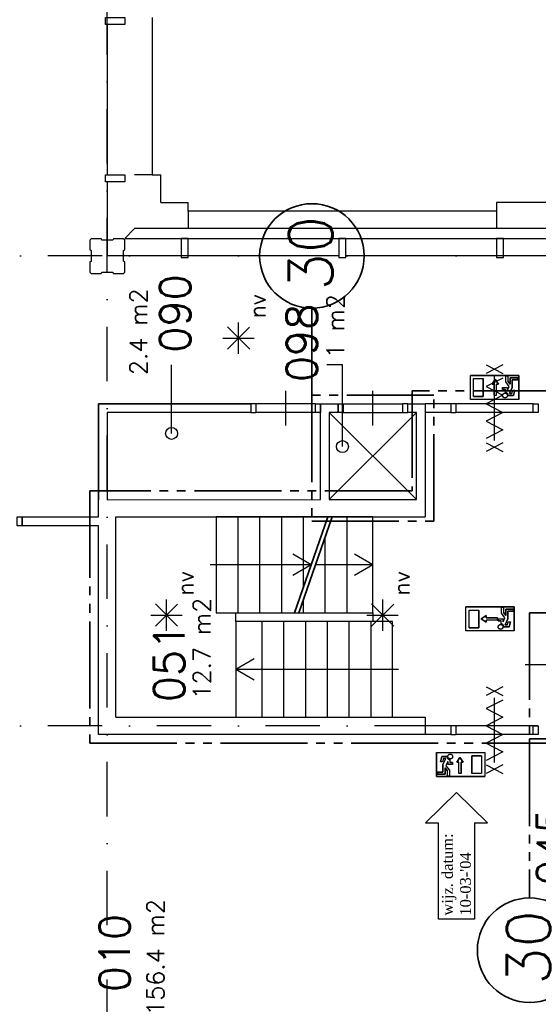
# Model space of a CAD drawing. Extents: x 36324 to 146208, y -50294 to 26426.
# Tile 19 of 39: x 114757 to 120712, y -38203 to -26889. Entities that reach past the tile are written whole.
import ezdxf
from ezdxf.enums import TextEntityAlignment as Align

# ---------------------------------------------------------------- set-up
doc = ezdxf.new("R2010")
doc.units = 0
doc.header["$LTSCALE"] = 100
doc.linetypes.add('B0302', pattern=[12.5, 6.25, -3.125, 0, -3.125])
doc.linetypes.add('B0804', pattern=[15, 10, -1, 1, -1, 1, -1])
for name, color, linetype in [('Bouwkundig', 253, 'CONTINUOUS'), ('Bouwkundig tekst', 252, 'CONTINUOUS'), ('Stramien', 252, 'B0302')]:
    doc.layers.add(name, color=color, linetype=linetype)
doc.layers.add('brandscheiding', color=40, linetype='B0804', lineweight=35)
doc.styles.add('bouwk tekst', font='romans.shx')
doc.styles.get("Standard").update_dxf_attribs({"font": 'romans.shx'})

msp = doc.modelspace()

# ---------------------------------------------------------------- linework, layer by layer
at = {"layer": 'Bouwkundig', "linetype": 'Continuous'}
for p, q in [((117398.5, -30674.9, 2600), (117142.8, -30419.2, 2600)), ((117142.8, -30674.9, 2600), (117397.2, -30420.5, 2600)), ((117270.9, -30728.5, 2600), (117270.9, -30366.8, 2600)), ((117090.1, -30547.7, 2600), (117449.9, -30547.7, 2600)), ((116501.7, -31643.1), (116501.7, -30853.7)), ((118463.7, -30853.7), (118286, -30853.7)), ((118463.7, -31795.1), (118463.7, -30853.7)), ((120487.3, -30976.9), (119932.4, -30976.9)), ((119932.4, -31254.4), (119932.4, -30976.9)), ((120339.3, -30981.6), (120362.4, -30981.6)), ((120339.3, -31050.9), (120339.3, -30981.6)), ((120362.4, -30981.6), (120362.4, -31043)), ((120487.3, -31254.4), (120487.3, -30976.9)), ((119969.4, -31013.9), (120080.4, -31013.9)), ((119969.4, -31217.4), (119969.4, -31013.9)), ((120080.4, -31217.4), (120080.4, -31013.9)), ((120181.2, -31075.8), (120218.2, -31020.3)), ((120204.3, -31075.8), (120181.2, -31075.8)), ((120204.3, -31205.2), (120204.3, -31075.8)), ((120218.2, -31020.3), (120255.2, -31075.8)), ((120255.2, -31075.8), (120232.1, -31075.8)), ((120232.1, -31205.2), (120232.1, -31075.8)), ((120379.3, -31102.3), (120339.3, -31050.9)), ((120357.8, -31149.3), (120379.2, -31102.2)), ((120390.2, -31078.6), (120362.4, -31043)), ((120390.2, -31004.7), (120390.2, -31078.6)), ((120478, -31004.7), (120390.2, -31004.7)), ((120413.3, -31116.6), (120413.3, -31027.8)), ((120413.3, -31027.8), (120478, -31027.8)), ((120478, -31027.8), (120478, -31004.7)), ((119969.4, -31217.4), (120080.4, -31217.4)), ((120302.3, -31115.6), (120302.3, -31138.8)), ((120302.3, -31115.6), (120357.8, -31115.6)), ((120302.3, -31138.8), (120334.7, -31138.8)), ((120334.7, -31172.3), (120334.7, -31138.8)), ((120357.8, -31149.3), (120357.8, -31115.6)), ((120366.2, -31208.1), (120427.2, -31208.1)), ((120382.2, -31185), (120413.3, -31116.6)), ((120409.1, -31185), (120382.2, -31185)), ((120409.1, -31185), (120418.4, -31148)), ((120418.4, -31148), (120442.2, -31148)), ((120427.2, -31208.1), (120442.2, -31148)), ((120487.3, -31254.4), (119932.4, -31254.4)), ((118412.8, -31403.2), (118312.8, -31403.2)), ((116443.5, -33912, 2600), (116443.5, -33550.3, 2600)), ((118925.8, -33912, 2600), (118925.8, -33550.3, 2600)), ((116571.1, -33858.4, 2600), (116315.3, -33602.6, 2600)), ((116315.3, -33858.4, 2600), (116569.8, -33603.9, 2600)), ((119053.4, -33858.4, 2600), (118797.7, -33602.6, 2600)), ((118797.7, -33858.4, 2600), (119052.1, -33603.9, 2600)), ((120436.8, -33635.4, 2600), (119881.9, -33635.4, 2600)), ((119881.9, -33912.9, 2600), (119881.9, -33635.4, 2600)), ((119918.9, -33672.4, 2600), (120029.9, -33672.4, 2600)), ((119918.9, -33875.9, 2600), (119918.9, -33672.4, 2600)), ((120029.9, -33875.9, 2600), (120029.9, -33672.4, 2600)), ((120288.8, -33709.4, 2600), (120288.8, -33640, 2600)), ((120288.8, -33640, 2600), (120311.9, -33640, 2600)), ((120328.8, -33760.8, 2600), (120288.8, -33709.4, 2600)), ((120311.9, -33640, 2600), (120311.9, -33701.5, 2600)), ((120339.7, -33737.1, 2600), (120311.9, -33701.5, 2600)), ((120427.5, -33663.2, 2600), (120339.7, -33663.2, 2600)), ((120339.7, -33663.2, 2600), (120339.7, -33737.1, 2600)), ((120362.8, -33686.3, 2600), (120427.5, -33686.3, 2600)), ((120362.8, -33775.1, 2600), (120362.8, -33686.3, 2600)), ((120427.5, -33686.3, 2600), (120427.5, -33663.2, 2600)), ((120436.8, -33912.9, 2600), (120436.8, -33635.4, 2600)), ((116262.6, -33731.2, 2600), (116622.5, -33731.2, 2600)), ((118745, -33731.2, 2600), (119104.8, -33731.2, 2600)), ((120113.1, -33737.1, 2600), (120057.6, -33774.1, 2600)), ((120057.6, -33774.1, 2600), (120113.1, -33811.1, 2600)), ((120113.1, -33760.3, 2600), (120113.1, -33737.1, 2600)), ((120242.6, -33760.3, 2600), (120113.1, -33760.3, 2600)), ((120242.6, -33788, 2600), (120113.1, -33788, 2600)), ((120113.1, -33811.1, 2600), (120113.1, -33788, 2600)), ((120242.6, -33788, 2600), (120242.6, -33760.3, 2600)), ((120251.8, -33774.1, 2600), (120307.3, -33774.1, 2600)), ((120251.8, -33774.1, 2600), (120251.8, -33797.3, 2600)), ((120251.8, -33797.3, 2600), (120284.2, -33797.3, 2600)), ((120284.2, -33830.8, 2600), (120284.2, -33797.3, 2600)), ((120307.3, -33807.7, 2600), (120328.7, -33760.7, 2600)), ((120307.3, -33807.7, 2600), (120307.3, -33774.1, 2600)), ((120331.7, -33843.5, 2600), (120362.8, -33775.1, 2600)), ((120358.6, -33843.5, 2600), (120367.9, -33806.5, 2600)), ((120367.9, -33806.5, 2600), (120391.7, -33806.5, 2600)), ((120376.7, -33866.6, 2600), (120391.7, -33806.5, 2600)), ((120436.8, -33912.9, 2600), (119881.9, -33912.9, 2600)), ((119918.9, -33875.9, 2600), (120029.9, -33875.9, 2600)), ((120315.7, -33866.6, 2600), (120376.7, -33866.6, 2600)), ((120358.6, -33843.5, 2600), (120331.7, -33843.5, 2600)), ((119544, -35309.3, -2600), (119544, -35586.7, -2600)), ((119544, -35309.3, -2600), (120098.9, -35309.3, -2600)), ((119604.1, -35355.5, -2600), (119589.1, -35415.7, -2600)), ((119665.1, -35355.5, -2600), (119604.1, -35355.5, -2600)), ((119622.2, -35378.7, -2600), (119612.9, -35415.7, -2600)), ((119649.1, -35378.7, -2600), (119618, -35447.1, -2600)), ((119622.2, -35378.7, -2600), (119649.1, -35378.7, -2600)), ((119696.6, -35391.4, -2600), (119696.6, -35424.9, -2600)), ((119813.1, -35366.7, -2600), (119776.1, -35422.2, -2600)), ((119850.1, -35422.2, -2600), (119813.1, -35366.7, -2600)), ((119950.9, -35346.3, -2600), (119950.9, -35549.8, -2600)), ((120061.9, -35346.3, -2600), (119950.9, -35346.3, -2600)), ((120061.9, -35346.3, -2600), (120061.9, -35549.8, -2600)), ((120098.9, -35309.3, -2600), (120098.9, -35586.7, -2600)), ((119612.9, -35415.7, -2600), (119589.1, -35415.7, -2600)), ((119618, -35447.1, -2600), (119618, -35535.9, -2600)), ((119641.1, -35485.1, -2600), (119668.8, -35520.7, -2600)), ((119641.1, -35559, -2600), (119641.1, -35485.1, -2600)), ((119651.9, -35461.4, -2600), (119692, -35512.8, -2600)), ((119673.5, -35414.4, -2600), (119652.1, -35461.5, -2600)), ((119668.8, -35582.1, -2600), (119668.8, -35520.7, -2600)), ((119673.5, -35414.4, -2600), (119673.5, -35448, -2600)), ((119729, -35448, -2600), (119673.5, -35448, -2600)), ((119692, -35512.8, -2600), (119692, -35582.1, -2600)), ((119729, -35424.9, -2600), (119696.6, -35424.9, -2600)), ((119729, -35448, -2600), (119729, -35424.9, -2600)), ((119776.1, -35422.2, -2600), (119799.2, -35422.2, -2600)), ((119799.2, -35551.7, -2600), (119799.2, -35422.2, -2600)), ((119826.9, -35551.7, -2600), (119826.9, -35422.2, -2600)), ((119826.9, -35422.2, -2600), (119850.1, -35422.2, -2600)), ((119544, -35586.7, -2600), (120098.9, -35586.7, -2600)), ((119553.2, -35535.9, -2600), (119553.2, -35559, -2600)), ((119618, -35535.9, -2600), (119553.2, -35535.9, -2600)), ((119553.2, -35559, -2600), (119641.1, -35559, -2600)), ((119692, -35582.1, -2600), (119668.8, -35582.1, -2600)), ((120061.9, -35549.8, -2600), (119950.9, -35549.8, -2600)), ((119417.8, -36119.3, -2600), (119773.8, -35768.3, -2600)), ((119773.8, -35768.3, -2600), (120129.8, -36119.3, -2600)), ((119417.8, -36119.3, -2600), (119567.8, -36119.3, -2600)), ((119567.8, -37224.3, -2600), (119567.8, -36119.3, -2600)), ((119979.8, -36119.3, -2600), (120129.8, -36119.3, -2600)), ((119979.8, -36119.3, -2600), (119979.8, -37224.3, -2600)), ((119979.8, -37224.3, -2600), (119567.8, -37224.3, -2600))]:
    msp.add_line(p, q, dxfattribs=at)
for points in [[(115962.8, -26863.2), (115962.8, -26943.2), (115742.8, -26943.2), (115742.8, -26863.2)], [(115962.8, -28673.2), (115962.8, -28753.2), (115742.8, -28753.2), (115742.8, -28673.2)], [(121162.8, -29289.2), (116076.8, -29289.2), (115962.8, -29403.2), (121162.8, -29403.2)], [(116692.8, -29403.2), (116612.8, -29403.2), (116612.8, -29623.2), (116692.8, -29623.2)], [(118502.8, -29403.2), (118422.8, -29403.2), (118422.8, -29623.2), (118502.8, -29623.2)], [(120312.8, -29403.2), (120232.8, -29403.2), (120232.8, -29623.2), (120312.8, -29623.2)], [(120366.2, -31208.1), (120365.6, -31201.4), (120362.1, -31191.5), (120358.6, -31186), (120355.1, -31182.1), (120349, -31177.4), (120342.6, -31174.2), (120337.7, -31172.8), (120334.7, -31171.9), (120334.7, -31138.8), (120302.3, -31138.8), (120302.3, -31115.6), (120357.8, -31115.6), (120357.8, -31149.3), (120379.2, -31102.2), (120339.3, -31050.9), (120339.3, -30981.6), (120362.4, -30981.6), (120362.4, -31043), (120390.2, -31078.6), (120390.2, -31004.7), (120478, -31004.7), (120478, -31027.8), (120413.3, -31027.8), (120413.3, -31116.6), (120382.2, -31185), (120409.1, -31185), (120418.4, -31148), (120442.2, -31148), (120427.2, -31208.1)], [(117412.8, -31403.2), (117472.6, -31403.2), (117472.6, -31303.5), (117412.8, -31303.5)], [(118212.8, -31403.2), (118152.8, -31403.2), (118152.8, -31303.2), (118212.8, -31303.2)], [(118412.8, -31303.2), (118472.8, -31303.2), (118472.8, -31403.2), (118412.8, -31403.2)], [(119212.8, -31303.2), (119153.1, -31303.2), (119153.1, -31403), (119212.8, -31403)], [(119708.1, -31403.2), (119767.8, -31403.2), (119767.8, -31303.5), (119708.1, -31303.5)], [(120711.8, -31403.2), (120652.1, -31403.2), (120652.1, -31303.5), (120711.8, -31303.5)], [(114787.3, -32703.5), (114727.3, -32703.5), (114727.3, -32603.5), (114787.3, -32603.5)], [(117012.8, -32603.2), (117012.8, -33703.2), (118812.8, -33703.2), (118812.8, -32603.2)], [(119037.8, -34903.2), (119037.8, -33803.2), (117237.8, -33803.2), (117237.8, -34903.2)], [(119708.1, -35103.2), (119767.8, -35103.2), (119767.8, -35003.5), (119708.1, -35003.5)], [(120711.8, -35103.2), (120652.1, -35103.2), (120652.1, -35003.5), (120711.8, -35003.5)]]:
    msp.add_lwpolyline(points, close=True, dxfattribs=at)
for points in [[(116276.8, -26862.7), (116276.8, -28673.2), (116076.8, -28673.2)], [(115762.8, -26943.2), (115762.8, -28673.2)], [(116276.8, -28673.2), (116376.8, -28673.2)], [(116376.8, -28989.2), (116376.8, -28673.2)], [(115762.8, -28753.2), (115762.8, -29603.2)], [(116376.8, -28989.2), (116692.8, -28989.2)], [(116692.8, -29089.2), (116692.8, -28989.2)], [(121162.8, -29289.2), (121162.8, -28989.2), (120232.8, -28989.2), (120232.8, -29289.2)], [(120232.8, -29089.2), (116692.8, -29089.2), (116692.8, -29289.2)], [(115563.3, -29792.2), (115578.3, -29807.2), (115693.3, -29807.2), (115701.3, -29792.2), (115826.3, -29792.2), (115831.3, -29807.2), (115948.3, -29807.2), (115963.3, -29792.2), (115963.3, -29673.2), (115948.3, -29665.2), (115948.3, -29540.2), (115963.3, -29535.2), (115963.3, -29422.2), (115948.3, -29407.2), (115833.3, -29407.2), (115825.3, -29422.2), (115700.3, -29422.2), (115695.3, -29407.2), (115578.3, -29407.2), (115563.3, -29422.2), (115563.3, -29533.2), (115578.3, -29541.2), (115578.3, -29666.2), (115563.3, -29671.2), (115563.3, -29792.2)], [(116612.8, -29603.2), (115762.8, -29603.2)], [(118422.8, -29603.2), (116692.8, -29603.2)], [(120233, -29603.2), (118502.8, -29603.2)], [(121162.8, -29603.2), (120312.8, -29603.2)], [(120306.8, -30855.7), (120113.3, -30955.7)], [(120113.3, -30855.7), (120306.8, -30955.7)], [(120487.3, -30976.9), (120487.3, -31254.4), (119932.4, -31254.4), (119932.4, -30976.9), (120487.3, -30976.9)], [(120209.8, -31725.7), (120209.8, -30980.7)], [(120478, -31004.7), (120478, -31027.8), (120413.3, -31027.8), (120413.3, -31116.6), (120382.2, -31185), (120409.1, -31185), (120418.4, -31148), (120442.2, -31148), (120427.2, -31208.1), (120366.2, -31208.1), (120365.7, -31202.3), (120365.2, -31199.8), (120364.5, -31197.3), (120363.5, -31194.5), (120361.9, -31191), (120360.2, -31188.3), (120358.9, -31186.4), (120357, -31184.1), (120355.2, -31182.2), (120352.4, -31179.8), (120349.7, -31177.8), (120346.6, -31176), (120343.7, -31174.7), (120339.6, -31173.3), (120336.6, -31172.6), (120334.7, -31171.9), (120334.7, -31138.8), (120302.3, -31138.8), (120302.3, -31115.6), (120357.8, -31115.6), (120357.8, -31149.3), (120379.2, -31102.2), (120339.3, -31050.9), (120339.3, -30981.6), (120362.4, -30981.6), (120362.4, -31043), (120390.2, -31078.6), (120390.2, -31004.7), (120478, -31004.7)], [(120080.4, -31013.9), (120080.4, -31217.4), (119969.4, -31217.4), (119969.4, -31013.9), (120080.4, -31013.9)], [(120306.8, -31006.7), (120113.3, -31105.7), (120306.8, -31204.7), (120113.3, -31303.7), (120306.8, -31402.7), (120113.3, -31501.7), (120306.8, -31600.7), (120113.3, -31699.7)], [(120204.3, -31205.2), (120232.1, -31205.2), (120232.1, -31075.8), (120255.2, -31075.8), (120218.2, -31020.3), (120181.2, -31075.8), (120204.3, -31075.8), (120204.3, -31205.2)], [(117812.8, -31553.2), (117812.8, -31353.2), (117812.8, -31153.2)], [(118812.8, -31553.2), (118812.8, -31353.2), (118812.8, -31153.2)], [(120209.8, -31553.2), (120209.8, -31353.2), (120209.8, -31153.2)], [(120310.5, -31227.7), (120309.5, -31226.8), (120308.6, -31225.7), (120307.8, -31224.7), (120307, -31223.5), (120306.3, -31222.4), (120305.6, -31221.2), (120305, -31220), (120304.4, -31218.7), (120303.9, -31217.5), (120303.5, -31216.2), (120303.2, -31214.9), (120302.9, -31213.5), (120302.6, -31212.2), (120302.5, -31210.8), (120302.4, -31209.5), (120302.3, -31208.1), (120302.4, -31206.8), (120302.5, -31205.4), (120302.6, -31204.1), (120302.9, -31202.7), (120303.2, -31201.4), (120303.5, -31200.1), (120303.9, -31198.8), (120304.4, -31197.5), (120305, -31196.3), (120305.6, -31195.1), (120306.3, -31193.9), (120307, -31192.7), (120307.8, -31191.6), (120308.6, -31190.5), (120309.5, -31189.5), (120310.5, -31188.5), (120311.4, -31187.6), (120312.5, -31186.7), (120313.5, -31185.8), (120314.7, -31185.1), (120315.8, -31184.3), (120317, -31183.7), (120318.2, -31183), (120319.5, -31182.5), (120320.7, -31182), (120322, -31181.6), (120323.3, -31181.2), (120324.7, -31180.9), (120326, -31180.7), (120327.4, -31180.5), (120328.7, -31180.4), (120330.1, -31180.4), (120331.4, -31180.4), (120332.8, -31180.5), (120334.1, -31180.7), (120335.5, -31180.9), (120336.8, -31181.2), (120338.1, -31181.6), (120339.4, -31182), (120340.7, -31182.5), (120341.9, -31183), (120343.1, -31183.7), (120344.3, -31184.3), (120345.5, -31185.1), (120346.6, -31185.8), (120347.7, -31186.7), (120348.7, -31187.6), (120349.7, -31188.5), (120350.6, -31189.5), (120351.5, -31190.5), (120352.4, -31191.6), (120353.1, -31192.7), (120353.9, -31193.9), (120354.5, -31195.1), (120355.2, -31196.3), (120355.7, -31197.5), (120356.2, -31198.8), (120356.6, -31200.1), (120357, -31201.4), (120357.3, -31202.7), (120357.5, -31204.1), (120357.7, -31205.4), (120357.8, -31206.8), (120357.8, -31208.1), (120357.8, -31209.5), (120357.7, -31210.8), (120357.5, -31212.2), (120357.3, -31213.5), (120357, -31214.9), (120356.6, -31216.2), (120356.2, -31217.5), (120355.7, -31218.7), (120355.2, -31220), (120354.5, -31221.2), (120353.9, -31222.4), (120353.1, -31223.5), (120352.4, -31224.7), (120351.5, -31225.7), (120350.6, -31226.8), (120349.7, -31227.7), (120348.7, -31228.7), (120347.7, -31229.6), (120346.6, -31230.4), (120345.5, -31231.2), (120344.3, -31231.9), (120343.1, -31232.6), (120341.9, -31233.2), (120340.7, -31233.8), (120339.4, -31234.3), (120338.1, -31234.7), (120336.8, -31235), (120335.5, -31235.3), (120334.1, -31235.6), (120332.8, -31235.7), (120331.4, -31235.8), (120330.1, -31235.9), (120328.7, -31235.8), (120327.4, -31235.7), (120326, -31235.6), (120324.7, -31235.3), (120323.3, -31235), (120322, -31234.7), (120320.7, -31234.3), (120319.5, -31233.8), (120318.2, -31233.2), (120317, -31232.6), (120315.8, -31231.9), (120314.7, -31231.2), (120313.5, -31230.4), (120312.5, -31229.6), (120311.4, -31228.7), (120310.5, -31227.7)], [(120357.5, -31212.2), (120356.4, -31216.8), (120354.1, -31222), (120351.4, -31225.9), (120349, -31228.4), (120345.3, -31231.3), (120341.4, -31233.4), (120335.7, -31235.3), (120328.4, -31235.8), (120322.2, -31234.7), (120318.1, -31233.2), (120316, -31232), (120313.4, -31230.3), (120311.2, -31228.5), (120308.1, -31225.1), (120305.8, -31221.5), (120303.9, -31217.2), (120302.5, -31211.5), (120302.3, -31207.3), (120302.7, -31203.7), (120304.2, -31198.1), (120305.8, -31194.6), (120308.8, -31190.3), (120313.2, -31186.1), (120316, -31184.2), (120320.4, -31182.1), (120324.8, -31180.9), (120331.5, -31180.4), (120337.5, -31181.4), (120341.8, -31183), (120345.1, -31184.8), (120348.2, -31187.2), (120351.6, -31190.6), (120354.2, -31194.5), (120355.8, -31197.8), (120357.1, -31202.1), (120357.6, -31204.8), (120357.8, -31209.5), (120357.5, -31212.2)], [(120366.2, -31208.1), (120366.2, -31207.7), (120366.2, -31207.3), (120366.2, -31206.9), (120366.1, -31206.5), (120366.1, -31206.1), (120366.1, -31205.7), (120366.1, -31205.3), (120366, -31204.9), (120366, -31204.5), (120366, -31204.1), (120365.9, -31203.7), (120365.9, -31203.3), (120365.8, -31202.9), (120365.7, -31202.5), (120365.7, -31202.1), (120365.6, -31201.6), (120365.5, -31201.2), (120365.4, -31200.9), (120365.4, -31200.5), (120365.3, -31200.1), (120365.2, -31199.7), (120365.1, -31199.3), (120365, -31198.9), (120364.9, -31198.5), (120364.8, -31198.1), (120364.6, -31197.7), (120364.5, -31197.3), (120364.4, -31196.9), (120364.3, -31196.5), (120364.1, -31196.1), (120364, -31195.8), (120363.9, -31195.4), (120363.7, -31195), (120363.6, -31194.6), (120363.4, -31194.3), (120363.3, -31193.9), (120363.1, -31193.5), (120362.9, -31193.1), (120362.8, -31192.8), (120362.6, -31192.4), (120362.4, -31192), (120362.2, -31191.7), (120362, -31191.3), (120361.8, -31190.9), (120361.6, -31190.6), (120361.4, -31190.2), (120361.2, -31189.9), (120361, -31189.5), (120360.8, -31189.2), (120360.6, -31188.8), (120360.4, -31188.5), (120360.2, -31188.2), (120359.9, -31187.8), (120359.7, -31187.5), (120359.5, -31187.1), (120359.2, -31186.8), (120359, -31186.5), (120358.7, -31186.2), (120358.5, -31185.8), (120358.2, -31185.5), (120358, -31185.2), (120357.7, -31184.9), (120357.5, -31184.6), (120357.2, -31184.3), (120356.9, -31184), (120356.7, -31183.7), (120356.4, -31183.4), (120356.1, -31183.1), (120355.8, -31182.8), (120355.5, -31182.5), (120355.2, -31182.2), (120354.9, -31181.9), (120354.6, -31181.7), (120354.3, -31181.4), (120354, -31181.1), (120353.7, -31180.8), (120353.4, -31180.6), (120353.1, -31180.3), (120352.8, -31180.1), (120352.5, -31179.8), (120352.2, -31179.6), (120351.8, -31179.3), (120351.5, -31179.1), (120351.2, -31178.8), (120350.8, -31178.6), (120350.5, -31178.4), (120350.2, -31178.1), (120349.8, -31177.9), (120349.5, -31177.7), (120349.1, -31177.5), (120348.8, -31177.2), (120348.5, -31177), (120348.1, -31176.8), (120347.7, -31176.6), (120347.4, -31176.4), (120347, -31176.2), (120346.7, -31176.1), (120346.3, -31175.9), (120345.9, -31175.7), (120345.6, -31175.5), (120345.2, -31175.3), (120344.8, -31175.2), (120344.5, -31175), (120344.1, -31174.8), (120343.7, -31174.7), (120343.3, -31174.5), (120343, -31174.4), (120342.6, -31174.2), (120342.2, -31174.1), (120341.8, -31174), (120341.4, -31173.8), (120341, -31173.7), (120340.7, -31173.6), (120340.3, -31173.5), (120339.9, -31173.4), (120339.5, -31173.3), (120339.1, -31173.2), (120338.7, -31173.1), (120338.3, -31173), (120337.9, -31172.9), (120337.5, -31172.8), (120337.1, -31172.7), (120336.7, -31172.6), (120336.3, -31172.6), (120335.9, -31172.5), (120335.5, -31172.4), (120335.1, -31172.4), (120334.7, -31172.3)], [(115662.8, -32603.5), (115662.8, -31303.2)], [(115662.8, -31303.2), (117412.8, -31303.2)], [(117412.8, -31303.2), (115662.8, -31303.2), (115662.8, -32407.2)], [(117412.8, -31303.2), (117412.8, -31403.2)], [(118152.8, -31303.2), (117472.6, -31303.5)], [(118212.8, -31303.2), (118412.8, -31303.2)], [(118212.8, -31403.2), (118212.8, -31303.2)], [(118412.8, -31303.2), (118412.8, -31403.2)], [(118472.8, -31303.2), (119153.1, -31303.2)], [(119212.8, -31303.2), (119412.8, -31303.2)], [(119212.8, -31403.2), (119212.8, -31303.2)], [(119412.8, -31303.2), (119412.8, -32403.2)], [(119708.1, -31303.5), (119412.8, -31303.5)], [(120652.1, -31303.5), (119767.8, -31303.5)], [(115762.8, -31403.2), (115762.8, -32406.2)], [(117412.8, -31403.2), (115762.8, -31403.2)], [(117412.8, -31403.2), (115762.8, -31403.2), (115762.8, -32406.2)], [(118152.8, -31403.2), (117472.6, -31403.2)], [(118212.8, -32403.2), (118212.8, -31403.2)], [(118312.8, -31403.2), (118312.8, -32403.2)], [(118312.8, -32403.2), (119312.8, -31403.2)], [(118312.8, -31403.2), (119312.8, -32403.2)], [(118472.8, -31403.2), (119153.1, -31403)], [(119312.8, -31403.2), (119212.8, -31403.2)], [(119312.8, -32403.2), (119312.8, -31403.2)], [(119708.1, -31403.2), (119412.8, -31403.2)], [(120652.1, -31403.2), (119767.8, -31403.2)], [(120306.8, -31750.7), (120113.3, -31850.7)], [(120113.3, -31750.7), (120306.8, -31850.7)], [(115762.8, -32406.2), (118212.8, -32403.2)], [(118312.8, -32403.2), (119312.8, -32403.2)], [(119412.8, -32403.2), (119412.8, -32603.2)], [(114787.3, -32603.5), (115662.8, -32603.5)], [(114787.3, -32703.5), (114787.3, -32603.5)], [(115862.8, -34903.2), (115862.8, -32603.2), (119412.8, -32603.2)], [(117262.8, -32603.2), (117262.8, -33703.2)], [(117512.8, -32603.2), (117512.8, -33703.2)], [(117762.8, -32603.2), (117762.8, -33703.2)], [(118012.8, -32603.2), (118012.8, -33419.7)], [(118512.8, -32603.2), (118512.8, -33703.2)], [(115662.8, -32703.5), (114787.3, -32703.5)], [(115662.8, -35103.2), (115662.8, -32703.5)], [(118262.8, -32844.7), (118262.8, -33703.2)], [(118105.3, -33153.2), (117892.8, -33030.2)], [(118812.8, -33153.2), (118600.3, -33030.2)], [(118105.3, -33153.2), (116942.8, -33153.2)], [(118105.3, -33153.2), (117892.8, -33276.2)], [(118812.8, -33153.2), (118155.3, -33153.2)], [(118812.8, -33153.2), (118600.3, -33276.2)], [(118012.8, -33562.7), (118012.8, -33703.2)], [(117237.8, -33803.2), (117237.8, -33703.2)], [(118812.8, -33703.2), (118812.8, -33803.2)], [(117537.8, -33803.2), (117537.8, -34903.2)], [(117787.8, -33803.2), (117787.8, -34903.2)], [(118037.8, -33803.2), (118037.8, -34903.2)], [(118287.8, -33803.2), (118287.8, -34903.2)], [(118537.8, -33803.2), (118537.8, -34903.2)], [(118787.8, -33803.2), (118787.8, -34903.2)], [(117237.8, -34353.2), (117450.3, -34230.2)], [(117237.8, -34353.2), (117450.3, -34476.2)], [(117237.8, -34353.2), (119107.8, -34353.2)], [(120962.8, -34300.7), (120762.8, -34300.7), (120562.8, -34300.7)], [(120306.8, -34555.7), (120113.3, -34655.7)], [(120113.3, -34555.7), (120306.8, -34655.7)], [(120306.8, -34706.7), (120113.3, -34805.7), (120306.8, -34904.7), (120113.3, -35003.7), (120306.8, -35102.7), (120113.3, -35201.7), (120306.8, -35300.7), (120113.3, -35399.7)], [(120209.8, -35425.7), (120209.8, -34680.7)], [(115862.8, -34903.2), (119412.8, -34903.2)], [(119412.8, -34903.2), (119412.8, -35103.2)], [(120209.8, -35253.2), (120209.8, -35053.2), (120209.8, -34853.2)], [(119708.1, -35003.5), (119412.8, -35003.5)], [(120652.1, -35003.5), (119767.8, -35003.5)], [(119412.8, -35103.2), (115662.8, -35103.2)], [(119708.1, -35103.2), (119412.8, -35103.2)], [(120652.1, -35103.2), (119767.8, -35103.2)], [(120306.8, -35450.7), (120113.3, -35550.7)], [(120113.3, -35450.7), (120306.8, -35550.7)]]:
    msp.add_lwpolyline(points, dxfattribs=at)
for points, elevation in [([(120436.8, -33635.4), (120436.8, -33912.9), (119881.9, -33912.9), (119881.9, -33635.4), (120436.8, -33635.4)], 2600), ([(120029.9, -33672.4), (120029.9, -33875.9), (119918.9, -33875.9), (119918.9, -33672.4), (120029.9, -33672.4)], 2600), ([(120427.5, -33663.2), (120427.5, -33686.3), (120362.8, -33686.3), (120362.8, -33775.1), (120331.7, -33843.5), (120358.6, -33843.5), (120367.9, -33806.5), (120391.7, -33806.5), (120376.7, -33866.6), (120315.7, -33866.6), (120315.2, -33860.8), (120314.7, -33858.3), (120314, -33855.7), (120313, -33853), (120311.4, -33849.5), (120309.7, -33846.8), (120308.4, -33844.9), (120306.5, -33842.6), (120304.7, -33840.7), (120301.9, -33838.3), (120299.2, -33836.3), (120296.1, -33834.5), (120293.2, -33833.2), (120289.1, -33831.8), (120286.1, -33831.1), (120284.2, -33830.4), (120284.2, -33797.3), (120251.8, -33797.3), (120251.8, -33774.1), (120307.3, -33774.1), (120307.3, -33807.7), (120328.7, -33760.7), (120288.8, -33709.4), (120288.8, -33640), (120311.9, -33640), (120311.9, -33701.5), (120339.7, -33737.1), (120339.7, -33663.2), (120427.5, -33663.2)], 2600), ([(120242.6, -33760.3), (120242.6, -33788), (120113.1, -33788), (120113.1, -33811.1), (120057.6, -33774.1), (120113.1, -33737.1), (120113.1, -33760.3), (120242.6, -33760.3)], 2600), ([(120259.9, -33886.2), (120259, -33885.2), (120258.1, -33884.2), (120257.3, -33883.1), (120256.5, -33882), (120255.8, -33880.9), (120255.1, -33879.7), (120254.5, -33878.5), (120253.9, -33877.2), (120253.4, -33876), (120253, -33874.7), (120252.6, -33873.4), (120252.3, -33872), (120252.1, -33870.7), (120251.9, -33869.3), (120251.8, -33868), (120251.8, -33866.6), (120251.8, -33865.3), (120251.9, -33863.9), (120252.1, -33862.5), (120252.3, -33861.2), (120252.6, -33859.9), (120253, -33858.6), (120253.4, -33857.3), (120253.9, -33856), (120254.5, -33854.8), (120255.1, -33853.5), (120255.8, -33852.4), (120256.5, -33851.2), (120257.3, -33850.1), (120258.1, -33849), (120259, -33848), (120259.9, -33847), (120260.9, -33846.1), (120262, -33845.2), (120263, -33844.3), (120264.1, -33843.6), (120265.3, -33842.8), (120266.5, -33842.2), (120267.7, -33841.5), (120268.9, -33841), (120270.2, -33840.5), (120271.5, -33840.1), (120272.8, -33839.7), (120274.1, -33839.4), (120275.5, -33839.2), (120276.8, -33839), (120278.2, -33838.9), (120279.6, -33838.9), (120280.9, -33838.9), (120282.3, -33839), (120283.6, -33839.2), (120285, -33839.4), (120286.3, -33839.7), (120287.6, -33840.1), (120288.9, -33840.5), (120290.2, -33841), (120291.4, -33841.5), (120292.6, -33842.2), (120293.8, -33842.8), (120295, -33843.6), (120296.1, -33844.3), (120297.2, -33845.2), (120298.2, -33846.1), (120299.2, -33847), (120300.1, -33848), (120301, -33849), (120301.8, -33850.1), (120302.6, -33851.2), (120303.4, -33852.4), (120304, -33853.5), (120304.6, -33854.8), (120305.2, -33856), (120305.7, -33857.3), (120306.1, -33858.6), (120306.5, -33859.9), (120306.8, -33861.2), (120307, -33862.5), (120307.2, -33863.9), (120307.3, -33865.3), (120307.3, -33866.6), (120307.3, -33868), (120307.2, -33869.3), (120307, -33870.7), (120306.8, -33872), (120306.5, -33873.4), (120306.1, -33874.7), (120305.7, -33876), (120305.2, -33877.2), (120304.6, -33878.5), (120304, -33879.7), (120303.4, -33880.9), (120302.6, -33882), (120301.8, -33883.1), (120301, -33884.2), (120300.1, -33885.2), (120299.2, -33886.2), (120298.2, -33887.2), (120297.2, -33888.1), (120296.1, -33888.9), (120295, -33889.7), (120293.8, -33890.4), (120292.6, -33891.1), (120291.4, -33891.7), (120290.2, -33892.3), (120288.9, -33892.7), (120287.6, -33893.2), (120286.3, -33893.5), (120285, -33893.8), (120283.6, -33894.1), (120282.3, -33894.2), (120280.9, -33894.3), (120279.6, -33894.4), (120278.2, -33894.3), (120276.8, -33894.2), (120275.5, -33894.1), (120274.1, -33893.8), (120272.8, -33893.5), (120271.5, -33893.2), (120270.2, -33892.7), (120268.9, -33892.3), (120267.7, -33891.7), (120266.5, -33891.1), (120265.3, -33890.4), (120264.1, -33889.7), (120263, -33888.9), (120262, -33888.1), (120260.9, -33887.2), (120259.9, -33886.2)], 2600), ([(120307, -33870.7), (120305.9, -33875.3), (120303.6, -33880.5), (120300.9, -33884.4), (120298.5, -33886.9), (120294.8, -33889.8), (120290.9, -33891.9), (120285.2, -33893.8), (120277.9, -33894.3), (120271.7, -33893.2), (120267.6, -33891.6), (120265.5, -33890.5), (120262.8, -33888.8), (120260.7, -33887), (120257.6, -33883.6), (120255.3, -33880), (120253.3, -33875.7), (120252, -33870), (120251.8, -33865.8), (120252.2, -33862.2), (120253.7, -33856.6), (120255.3, -33853.1), (120258.3, -33848.8), (120262.7, -33844.6), (120265.5, -33842.7), (120269.9, -33840.6), (120274.2, -33839.4), (120281, -33838.9), (120287, -33839.9), (120291.3, -33841.5), (120294.6, -33843.3), (120297.7, -33845.7), (120301, -33849.1), (120303.7, -33853), (120305.3, -33856.3), (120306.6, -33860.5), (120307.1, -33863.3), (120307.3, -33868), (120307, -33870.7)], 2600), ([(120315.7, -33866.6), (120315.7, -33866.2), (120315.7, -33865.8), (120315.7, -33865.4), (120315.6, -33865), (120315.6, -33864.6), (120315.6, -33864.2), (120315.6, -33863.8), (120315.5, -33863.4), (120315.5, -33863), (120315.4, -33862.6), (120315.4, -33862.2), (120315.3, -33861.8), (120315.3, -33861.3), (120315.2, -33860.9), (120315.2, -33860.5), (120315.1, -33860.1), (120315, -33859.7), (120314.9, -33859.3), (120314.8, -33858.9), (120314.8, -33858.6), (120314.7, -33858.2), (120314.6, -33857.8), (120314.5, -33857.4), (120314.4, -33857), (120314.2, -33856.6), (120314.1, -33856.2), (120314, -33855.8), (120313.9, -33855.4), (120313.8, -33855), (120313.6, -33854.6), (120313.5, -33854.3), (120313.4, -33853.9), (120313.2, -33853.5), (120313.1, -33853.1), (120312.9, -33852.7), (120312.7, -33852.4), (120312.6, -33852), (120312.4, -33851.6), (120312.2, -33851.3), (120312.1, -33850.9), (120311.9, -33850.5), (120311.7, -33850.2), (120311.5, -33849.8), (120311.3, -33849.4), (120311.1, -33849.1), (120310.9, -33848.7), (120310.7, -33848.4), (120310.5, -33848), (120310.3, -33847.7), (120310.1, -33847.3), (120309.9, -33847), (120309.6, -33846.6), (120309.4, -33846.3), (120309.2, -33846), (120309, -33845.6), (120308.7, -33845.3), (120308.5, -33845), (120308.2, -33844.7), (120308, -33844.3), (120307.7, -33844), (120307.5, -33843.7), (120307.2, -33843.4), (120306.9, -33843.1), (120306.7, -33842.8), (120306.4, -33842.5), (120306.1, -33842.2), (120305.9, -33841.9), (120305.6, -33841.6), (120305.3, -33841.3), (120305, -33841), (120304.7, -33840.7), (120304.4, -33840.4), (120304.1, -33840.1), (120303.8, -33839.9), (120303.5, -33839.6), (120303.2, -33839.3), (120302.9, -33839.1), (120302.6, -33838.8), (120302.3, -33838.5), (120302, -33838.3), (120301.6, -33838), (120301.3, -33837.8), (120301, -33837.6), (120300.7, -33837.3), (120300.3, -33837.1), (120300, -33836.8), (120299.7, -33836.6), (120299.3, -33836.4), (120299, -33836.2), (120298.6, -33836), (120298.3, -33835.7), (120297.9, -33835.5), (120297.6, -33835.3), (120297.2, -33835.1), (120296.9, -33834.9), (120296.5, -33834.7), (120296.2, -33834.5), (120295.8, -33834.4), (120295.4, -33834.2), (120295.1, -33834), (120294.7, -33833.8), (120294.3, -33833.7), (120294, -33833.5), (120293.6, -33833.3), (120293.2, -33833.2), (120292.8, -33833), (120292.4, -33832.9), (120292.1, -33832.7), (120291.7, -33832.6), (120291.3, -33832.5), (120290.9, -33832.3), (120290.5, -33832.2), (120290.1, -33832.1), (120289.8, -33832), (120289.4, -33831.9), (120289, -33831.8), (120288.6, -33831.6), (120288.2, -33831.6), (120287.8, -33831.5), (120287.4, -33831.4), (120287, -33831.3), (120286.6, -33831.2), (120286.2, -33831.1), (120285.8, -33831), (120285.4, -33831), (120285, -33830.9), (120284.6, -33830.9), (120284.2, -33830.8)], 2600), ([(119544, -35586.7), (119544, -35309.3), (120098.9, -35309.3), (120098.9, -35586.7), (119544, -35586.7)], -2600), ([(119553.2, -35559), (119553.2, -35535.9), (119618, -35535.9), (119618, -35447.1), (119649.1, -35378.7), (119622.2, -35378.7), (119612.9, -35415.7), (119589.1, -35415.7), (119604.1, -35355.5), (119665.1, -35355.5), (119665.6, -35361.4), (119666.1, -35363.9), (119666.8, -35366.4), (119667.8, -35369.2), (119669.4, -35372.7), (119671, -35375.4), (119672.3, -35377.2), (119674.2, -35379.6), (119676.1, -35381.5), (119678.9, -35383.9), (119681.6, -35385.9), (119684.6, -35387.6), (119687.6, -35389), (119691.7, -35390.4), (119694.6, -35391.1), (119696.6, -35391.7), (119696.6, -35424.9), (119729, -35424.9), (119729, -35448), (119673.5, -35448), (119673.5, -35414.4), (119652.1, -35461.5), (119692, -35512.8), (119692, -35582.1), (119668.8, -35582.1), (119668.8, -35520.7), (119641.1, -35485.1), (119641.1, -35559), (119553.2, -35559)], -2600), ([(119665.1, -35355.6), (119665.1, -35356), (119665.1, -35356.4), (119665.1, -35356.8), (119665.1, -35357.2), (119665.2, -35357.6), (119665.2, -35358), (119665.2, -35358.4), (119665.2, -35358.8), (119665.3, -35359.2), (119665.3, -35359.6), (119665.4, -35360), (119665.4, -35360.4), (119665.5, -35360.8), (119665.5, -35361.2), (119665.6, -35361.6), (119665.7, -35362), (119665.8, -35362.4), (119665.8, -35362.8), (119665.9, -35363.2), (119666, -35363.6), (119666.1, -35364), (119666.2, -35364.4), (119666.3, -35364.8), (119666.4, -35365.2), (119666.5, -35365.6), (119666.6, -35366), (119666.8, -35366.4), (119666.9, -35366.8), (119667, -35367.1), (119667.1, -35367.5), (119667.3, -35367.9), (119667.4, -35368.3), (119667.6, -35368.7), (119667.7, -35369.1), (119667.9, -35369.4), (119668, -35369.8), (119668.2, -35370.2), (119668.4, -35370.5), (119668.5, -35370.9), (119668.7, -35371.3), (119668.9, -35371.6), (119669.1, -35372), (119669.3, -35372.4), (119669.4, -35372.7), (119669.6, -35373.1), (119669.8, -35373.4), (119670, -35373.8), (119670.3, -35374.1), (119670.5, -35374.5), (119670.7, -35374.8), (119670.9, -35375.2), (119671.1, -35375.5), (119671.4, -35375.9), (119671.6, -35376.2), (119671.8, -35376.5), (119672.1, -35376.9), (119672.3, -35377.2), (119672.5, -35377.5), (119672.8, -35377.8), (119673, -35378.1), (119673.3, -35378.5), (119673.6, -35378.8), (119673.8, -35379.1), (119674.1, -35379.4), (119674.4, -35379.7), (119674.6, -35380), (119674.9, -35380.3), (119675.2, -35380.6), (119675.5, -35380.9), (119675.8, -35381.2), (119676.1, -35381.5), (119676.3, -35381.7), (119676.6, -35382), (119676.9, -35382.3), (119677.2, -35382.6), (119677.6, -35382.8), (119677.9, -35383.1), (119678.2, -35383.4), (119678.5, -35383.6), (119678.8, -35383.9), (119679.1, -35384.1), (119679.4, -35384.4), (119679.8, -35384.6), (119680.1, -35384.9), (119680.4, -35385.1), (119680.8, -35385.3), (119681.1, -35385.6), (119681.4, -35385.8), (119681.8, -35386), (119682.1, -35386.2), (119682.5, -35386.4), (119682.8, -35386.6), (119683.2, -35386.8), (119683.5, -35387), (119683.9, -35387.2), (119684.2, -35387.4), (119684.6, -35387.6), (119685, -35387.8), (119685.3, -35388), (119685.7, -35388.2), (119686.1, -35388.3), (119686.4, -35388.5), (119686.8, -35388.7), (119687.2, -35388.8), (119687.6, -35389), (119687.9, -35389.1), (119688.3, -35389.3), (119688.7, -35389.4), (119689.1, -35389.6), (119689.5, -35389.7), (119689.9, -35389.8), (119690.2, -35390), (119690.6, -35390.1), (119691, -35390.2), (119691.4, -35390.3), (119691.8, -35390.4), (119692.2, -35390.5), (119692.6, -35390.6), (119693, -35390.7), (119693.4, -35390.8), (119693.8, -35390.9), (119694.2, -35391), (119694.6, -35391), (119695, -35391.1), (119695.4, -35391.2), (119695.8, -35391.3), (119696.2, -35391.3), (119696.6, -35391.4)], -2600), ([(119720.8, -35335.9), (119721.8, -35336.9), (119722.7, -35338), (119723.5, -35339), (119724.3, -35340.1), (119725, -35341.3), (119725.7, -35342.5), (119726.3, -35343.7), (119726.8, -35344.9), (119727.3, -35346.2), (119727.8, -35347.5), (119728.1, -35348.8), (119728.4, -35350.1), (119728.7, -35351.5), (119728.8, -35352.8), (119728.9, -35354.2), (119729, -35355.6), (119728.9, -35356.9), (119728.8, -35358.3), (119728.7, -35359.6), (119728.4, -35361), (119728.1, -35362.3), (119727.8, -35363.6), (119727.3, -35364.9), (119726.8, -35366.2), (119726.3, -35367.4), (119725.7, -35368.6), (119725, -35369.8), (119724.3, -35371), (119723.5, -35372.1), (119722.7, -35373.2), (119721.8, -35374.2), (119720.8, -35375.2), (119719.8, -35376.1), (119718.8, -35377), (119717.7, -35377.8), (119716.6, -35378.6), (119715.5, -35379.3), (119714.3, -35380), (119713.1, -35380.6), (119711.8, -35381.2), (119710.6, -35381.7), (119709.3, -35382.1), (119708, -35382.5), (119706.6, -35382.8), (119705.3, -35383), (119703.9, -35383.2), (119702.6, -35383.3), (119701.2, -35383.3), (119699.8, -35383.3), (119698.5, -35383.2), (119697.1, -35383), (119695.8, -35382.8), (119694.5, -35382.5), (119693.2, -35382.1), (119691.9, -35381.7), (119690.6, -35381.2), (119689.4, -35380.6), (119688.1, -35380), (119686.9, -35379.3), (119685.8, -35378.6), (119684.7, -35377.8), (119683.6, -35377), (119682.6, -35376.1), (119681.6, -35375.2), (119680.7, -35374.2), (119679.8, -35373.2), (119678.9, -35372.1), (119678.1, -35371), (119677.4, -35369.8), (119676.7, -35368.6), (119676.1, -35367.4), (119675.6, -35366.2), (119675.1, -35364.9), (119674.7, -35363.6), (119674.3, -35362.3), (119674, -35361), (119673.8, -35359.6), (119673.6, -35358.3), (119673.5, -35356.9), (119673.5, -35355.6), (119673.5, -35354.2), (119673.6, -35352.8), (119673.8, -35351.5), (119674, -35350.1), (119674.3, -35348.8), (119674.7, -35347.5), (119675.1, -35346.2), (119675.6, -35344.9), (119676.1, -35343.7), (119676.7, -35342.5), (119677.4, -35341.3), (119678.1, -35340.1), (119678.9, -35339), (119679.8, -35338), (119680.7, -35336.9), (119681.6, -35335.9), (119682.6, -35335), (119683.6, -35334.1), (119684.7, -35333.3), (119685.8, -35332.5), (119687, -35331.8), (119688.1, -35331.1), (119689.4, -35330.5), (119690.6, -35329.9), (119691.9, -35329.4), (119693.2, -35329), (119694.5, -35328.6), (119695.8, -35328.3), (119697.1, -35328.1), (119698.5, -35327.9), (119699.9, -35327.8), (119701.2, -35327.8), (119702.6, -35327.8), (119703.9, -35327.9), (119705.3, -35328.1), (119706.6, -35328.3), (119708, -35328.6), (119709.3, -35329), (119710.6, -35329.4), (119711.8, -35329.9), (119713.1, -35330.5), (119714.3, -35331.1), (119715.5, -35331.8), (119716.6, -35332.5), (119717.7, -35333.3), (119718.8, -35334.1), (119719.8, -35335), (119720.8, -35335.9)], -2600), ([(119673.8, -35351.5), (119674.9, -35346.8), (119677.2, -35341.7), (119679.9, -35337.8), (119682.2, -35335.3), (119686, -35332.4), (119689.9, -35330.2), (119695.5, -35328.4), (119702.9, -35327.9), (119709.1, -35328.9), (119713.2, -35330.5), (119715.3, -35331.7), (119717.9, -35333.4), (119720.1, -35335.2), (119723.2, -35338.6), (119725.5, -35342.2), (119727.4, -35346.5), (119728.8, -35352.2), (119728.9, -35356.4), (119728.6, -35360), (119727.1, -35365.6), (119725.4, -35369.1), (119722.5, -35373.4), (119718.1, -35377.6), (119715.3, -35379.5), (119710.9, -35381.6), (119706.5, -35382.8), (119699.8, -35383.3), (119693.7, -35382.3), (119689.5, -35380.7), (119686.2, -35378.9), (119683, -35376.5), (119679.7, -35373.1), (119677, -35369.2), (119675.5, -35365.9), (119674.1, -35361.6), (119673.7, -35358.8), (119673.5, -35354.2), (119673.8, -35351.5)], -2600), ([(119826.9, -35551.7), (119799.2, -35551.7), (119799.2, -35422.2), (119776.1, -35422.2), (119813.1, -35366.7), (119850.1, -35422.2), (119826.9, -35422.2), (119826.9, -35551.7)], -2600), ([(119950.9, -35549.8), (119950.9, -35346.3), (120061.9, -35346.3), (120061.9, -35549.8), (119950.9, -35549.8)], -2600)]:
    msp.add_lwpolyline(points, dxfattribs=dict(at, elevation=elevation))
for points, elevation in [([(120315.7, -33866.6), (120315, -33859.9), (120311.6, -33850), (120308.1, -33844.5), (120304.6, -33840.6), (120298.5, -33835.8), (120292.1, -33832.7), (120287.2, -33831.3), (120284.2, -33830.4), (120284.2, -33797.3), (120251.8, -33797.3), (120251.8, -33774.1), (120307.3, -33774.1), (120307.3, -33807.7), (120328.7, -33760.7), (120288.8, -33709.4), (120288.8, -33640), (120311.9, -33640), (120311.9, -33701.5), (120339.7, -33737.1), (120339.7, -33663.2), (120427.5, -33663.2), (120427.5, -33686.3), (120362.8, -33686.3), (120362.8, -33775.1), (120331.7, -33843.5), (120358.6, -33843.5), (120367.9, -33806.5), (120391.7, -33806.5), (120376.7, -33866.6)], 2600), ([(119665.1, -35355.5), (119665.7, -35362.2), (119669.2, -35372.2), (119672.7, -35377.7), (119676.2, -35381.6), (119682.3, -35386.3), (119688.7, -35389.4), (119693.6, -35390.8), (119696.6, -35391.7), (119696.6, -35424.9), (119729, -35424.9), (119729, -35448), (119673.5, -35448), (119673.5, -35414.4), (119652.1, -35461.5), (119692, -35512.8), (119692, -35582.1), (119668.8, -35582.1), (119668.8, -35520.7), (119641.1, -35485.1), (119641.1, -35559), (119553.2, -35559), (119553.2, -35535.9), (119618, -35535.9), (119618, -35447.1), (119649.1, -35378.7), (119622.2, -35378.7), (119612.9, -35415.7), (119589.1, -35415.7), (119604.1, -35355.5)], -2600)]:
    msp.add_lwpolyline(points, close=True, dxfattribs=dict(at, elevation=elevation))
for centre in [(116501.7, -31643.1), (118463.7, -31795.1)]:
    msp.add_circle(centre, 68.8, dxfattribs=at)
at = {"layer": 'brandscheiding'}
for p, q in [((118112.8, -31203.3), (118112.8, -30203.3)), ((120612.8, -35154.2), (120612.8, -36981.2))]:
    msp.add_line(p, q, dxfattribs=at)
for points in [[(120962.8, -31153.2), (119262.8, -31153.2), (119262.8, -32303.2), (115562.8, -32303.2), (115562.8, -35203.2), (120962.8, -35203.2)], [(119512.8, -31203.2), (118112.8, -31203.3), (118112.8, -32653.2), (119512.8, -32653.2)], [(120612.8, -33703.2), (120612.8, -35154.2), (121362.8, -35154.2), (121362.8, -33703.2)]]:
    msp.add_lwpolyline(points, close=True, dxfattribs=at)
for points in [[(118296.8, -32603.2), (118105.3, -33153.2)], [(118346.8, -32603.2), (118155.3, -33153.2)], [(118105.3, -33153.2), (117913.8, -33703.2)], [(118155.3, -33153.2), (117963.8, -33703.2)]]:
    msp.add_lwpolyline(points, dxfattribs=at)
at = {"layer": 'brandscheiding', "linetype": 'Continuous'}
for centre in [(118112.8, -29603.3), (120612.8, -37581.2)]:
    msp.add_circle(centre, 600, dxfattribs=at)
at = {"layer": 'Stramien'}
for p, q in [((115762.8, -49794.2), (115762.8, 26297.9)), ((145707.8, -29603.2), (36324.1, -29603.2)), ((145707.8, -35003.2), (36324.1, -35003.2))]:
    msp.add_line(p, q, dxfattribs=at)

# ---------------------------------------------------------------- texts
at = {"layer": 'Bouwkundig tekst', "linetype": 'Continuous'}
for s, p in [('090', (116717.5, -30715.1)), ('098', (118171.9, -31052.7)), ('051', (116648.5, -34731.6)), ('045', (121045.9, -36841.5)), ('010', (116022.6, -38063.8))]:
    msp.add_text(s, height=350, rotation=90, dxfattribs=at).set_placement(p)
for p in [(117486.4, -30182.1, 2600), (116658.9, -33365.6, 2600), (119141.2, -33365.6, 2600)]:
    msp.add_text('nv', height=185.94, rotation=90, dxfattribs=at).set_placement(p, align=Align.MIDDLE)
at = {"layer": 'Bouwkundig tekst', "linetype": 'Continuous', "attachment_point": 1, "rotation": 90, "style": 'bouwk tekst'}
for s, insert, char_height, width in [('2.4 m2', (116020.3, -30972.6), 200, 1805), ('1 m2', (118282.3, -30779.6), 200, 1805), ('12.7 m2', (116748.3, -34697.6), 200, 1805), ("{\\fTimes New Roman|b0|i0|c0|p18;wijz. datum:\\P10-03-'04}", (119605.8, -37183.3, -2600), 125, 1017), ('156.4 m2', (116216.3, -38331.6), 200, 1805)]:
    msp.add_mtext(s, dxfattribs=dict(at, insert=insert, char_height=char_height, width=width))
at = {"layer": 'brandscheiding', "linetype": 'Continuous'}
for p in [(118349.4, -30000.9), (120849.4, -37978.9)]:
    msp.add_text('30', height=500, rotation=90, dxfattribs=at).set_placement(p)

doc.saveas('drawing.dxf')
